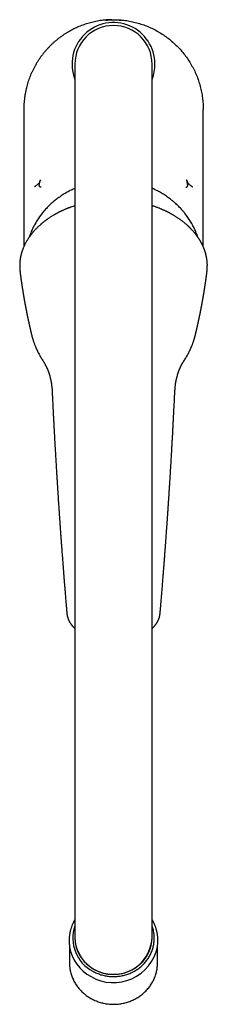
# Model space of a CAD drawing. Header units: millimetres. Extents: x 8 to 777, y 12 to 872.
# Tile 1 of 8: x 373 to 422, y 98 to 353. Entities that reach past the tile are written whole.
import ezdxf

# ---------------------------------------------------------------- set-up
doc = ezdxf.new("R2010")
doc.units = ezdxf.units.MM

msp = doc.modelspace()

# ---------------------------------------------------------------- linework, layer by layer
at = {"color": 7, "linetype": 'Continuous', "lineweight": 30}
for p, q in [((387.4, 341.65), (387.4, 301.65)), ((407.4, 301.65), (407.4, 341.65)), ((374.15, 329.9), (374.15, 294.37)), ((420.65, 294.38), (420.65, 329.9)), ((387.4, 301.65), (387.4, 159.49)), ((407.4, 159.49), (407.4, 301.65)), ((373.09, 289.82), (373.09, 289.78)), ((373.11, 288.92), (373.11, 288.95)), ((421.69, 288.92), (421.69, 288.95)), ((376.15, 271.65), (376.14, 271.69)), ((418.65, 271.65), (418.66, 271.7)), ((387.4, 159.49), (387.4, 121.9)), ((407.4, 121.9), (407.4, 159.49)), ((387.4, 121.9), (387.4, 115.46)), ((407.4, 115.46), (407.4, 121.9)), ((386, 113.34), (386, 108.96)), ((408.8, 108.96), (408.8, 113.35))]:
    msp.add_line(p, q, dxfattribs=at)
at = {"color": 7, "linetype": 'Continuous', "lineweight": 30, "flags": 128}
for points in [[(392.06, 106.8), (392.3, 106.66), (392.55, 106.54), (392.81, 106.42), (393.06, 106.31), (393.32, 106.2), (393.59, 106.1), (393.85, 106.01), (394.12, 105.92), (394.39, 105.84), (394.66, 105.77), (394.94, 105.71), (395.22, 105.65), (395.49, 105.6), (395.77, 105.55), (396.05, 105.51), (396.34, 105.48), (396.62, 105.46), (396.9, 105.44), (397.18, 105.44), (397.47, 105.43), (397.75, 105.44), (398.04, 105.45), (398.32, 105.47), (398.6, 105.5), (398.88, 105.53), (399.16, 105.57), (399.44, 105.62), (399.72, 105.68), (399.99, 105.74), (400.27, 105.81), (400.54, 105.88), (400.81, 105.97), (401.08, 106.05), (401.34, 106.15), (401.6, 106.25), (401.86, 106.36), (402.12, 106.48), (402.37, 106.6), (402.62, 106.73), (402.86, 106.86), (403.1, 107.01), (403.34, 107.15), (403.57, 107.3), (403.8, 107.46), (404.02, 107.63), (404.24, 107.8), (404.45, 107.97), (404.66, 108.15), (404.87, 108.34), (405.06, 108.53), (405.26, 108.73), (405.44, 108.93), (405.62, 109.13), (405.8, 109.34), (405.97, 109.56), (406.13, 109.77), (406.29, 110), (406.44, 110.22), (406.58, 110.45), (406.72, 110.69), (406.85, 110.92), (406.97, 111.16), (407.09, 111.41), (407.2, 111.65), (407.3, 111.9), (407.39, 112.15), (407.48, 112.4), (407.56, 112.66), (407.64, 112.92), (407.7, 113.18), (407.76, 113.44), (407.81, 113.7), (407.86, 113.96), (407.89, 114.23), (407.92, 114.49), (407.94, 114.76), (407.95, 115.02), (407.96, 115.29), (407.96, 115.56), (407.95, 115.82), (407.93, 116.09), (407.91, 116.35), (407.87, 116.62), (407.83, 116.88), (407.79, 117.15), (407.73, 117.41), (407.67, 117.67), (407.6, 117.93), (407.52, 118.18), (407.44, 118.44), (407.4, 118.55)], [(386, 108.96), (386, 108.85), (386.01, 108.57), (386.02, 108.29), (386.04, 108.01), (386.07, 107.73), (386.11, 107.46), (386.16, 107.18), (386.21, 106.9), (386.27, 106.63), (386.34, 106.35), (386.42, 106.08), (386.5, 105.81), (386.59, 105.55), (386.69, 105.28), (386.8, 105.02), (386.91, 104.76), (387.03, 104.5), (387.16, 104.25), (387.29, 104), (387.44, 103.75), (387.58, 103.51), (387.74, 103.27), (387.9, 103.04), (388.07, 102.8), (388.24, 102.58), (388.43, 102.35), (388.61, 102.14), (388.81, 101.92), (389, 101.71), (389.21, 101.51), (389.42, 101.31), (389.64, 101.12), (389.86, 100.93), (390.08, 100.75), (390.31, 100.57), (390.55, 100.4), (390.79, 100.23), (391.04, 100.07), (391.29, 99.92), (391.54, 99.77), (391.8, 99.63), (392.06, 99.5), (392.33, 99.37), (392.6, 99.25), (392.87, 99.13), (393.14, 99.02), (393.42, 98.92), (393.7, 98.83), (393.99, 98.74), (394.27, 98.66), (394.56, 98.59), (394.85, 98.52), (395.14, 98.46), (395.44, 98.41), (395.73, 98.36), (396.03, 98.33), (396.32, 98.3), (396.62, 98.27), (396.92, 98.26), (397.22, 98.25), (397.51, 98.25), (397.81, 98.26), (398.11, 98.27), (398.41, 98.29), (398.71, 98.32), (399, 98.36), (399.3, 98.4), (399.59, 98.45), (399.88, 98.51), (400.17, 98.57), (400.46, 98.64), (400.75, 98.72), (401.03, 98.81), (401.31, 98.9), (401.59, 99), (401.87, 99.11), (402.14, 99.22), (402.41, 99.34), (402.68, 99.47), (402.94, 99.6), (403.2, 99.74), (403.45, 99.89), (403.7, 100.04), (403.95, 100.2), (404.19, 100.36), (404.43, 100.53), (404.66, 100.71), (404.89, 100.89), (405.11, 101.07), (405.33, 101.27), (405.54, 101.46), (405.75, 101.67), (405.95, 101.88), (406.14, 102.09), (406.33, 102.31), (406.51, 102.53), (406.69, 102.75), (406.86, 102.98), (407.02, 103.22), (407.18, 103.46), (407.33, 103.7), (407.47, 103.95), (407.61, 104.2), (407.74, 104.45), (407.86, 104.7), (407.97, 104.96), (408.08, 105.23), (408.18, 105.49), (408.28, 105.76), (408.36, 106.02), (408.44, 106.29), (408.51, 106.57), (408.57, 106.84), (408.63, 107.12), (408.68, 107.39), (408.72, 107.67), (408.75, 107.95), (408.77, 108.23), (408.79, 108.51), (408.8, 108.79), (408.8, 108.96)]]:
    msp.add_lwpolyline(points, dxfattribs=at)
at = {"color": 7, "linetype": 'Continuous', "lineweight": 30}
for centre, radius, start, end in [((397.4, 341.65), 10.75, 0, 201.5289), ((397.4, 341.65), 10, 90, 180), ((397.4, 341.65), 10, 0, 90), ((397.4, 341.65), 10.75, 338.4711, 0), ((392.78, 289.83), 19.69, 182.632, 187.5044), ((402.02, 289.83), 19.69, 352.4955, 357.368), ((396.53, 115.37), 9.67, 160.8036, 242.4218), ((397.11, 115.77), 9.71, 181.8478, 271.7139), ((396.71, 115.58), 9.31, 180.7079, 242.0251), ((397.41, 115.97), 10, 239.507, 357.0794), ((397.69, 115.77), 9.71, 268.263, 358.1754), ((396.69, 114.96), 10.82, 189.5745, 241.8125), ((397.4, 115.47), 11.61, 239.9322, 348.5307)]:
    msp.add_arc(centre, radius, start, end, dxfattribs=at)
for points, knots in [([(396.99, 353.14), (396.87, 353.14), (396.5, 353.13), (395.87, 353.1), (395.11, 353.04), (394.35, 352.95), (393.59, 352.84), (392.84, 352.7), (392.11, 352.54), (391.41, 352.36), (390.74, 352.17), (390.07, 351.96), (389.41, 351.73), (388.75, 351.48), (388.11, 351.21), (387.47, 350.92), (386.84, 350.61), (386.22, 350.29), (385.61, 349.94), (385.01, 349.58), (384.39, 349.17), (383.75, 348.72), (383.09, 348.22), (382.45, 347.71), (381.85, 347.19), (381.31, 346.69), (380.81, 346.19), (380.33, 345.69), (379.86, 345.16), (379.41, 344.63), (378.95, 344.05), (378.48, 343.42), (378.01, 342.74), (377.57, 342.04), (377.16, 341.35), (376.8, 340.68), (376.46, 340.02), (376.15, 339.35), (375.86, 338.67), (375.6, 337.99), (375.35, 337.29), (375.13, 336.59), (375, 336.11), (374.93, 335.88)], [0, 0, 0, 0, 0.011898, 0.037326, 0.062755, 0.088184, 0.113613, 0.139043, 0.164472, 0.187782, 0.21109, 0.234398, 0.257705, 0.281011, 0.304316, 0.327623, 0.35093, 0.374238, 0.397547, 0.420858, 0.444168, 0.471641, 0.499113, 0.526583, 0.554053, 0.577359, 0.600666, 0.623972, 0.647279, 0.670588, 0.693897, 0.721369, 0.748842, 0.776315, 0.803787, 0.828315, 0.852842, 0.877368, 0.901893, 0.926418, 0.950944, 0.975472, 1, 1, 1, 1]), ([(395.35, 352.98), (395.35, 352.98), (395.35, 352.99), (395.38, 352.99), (395.41, 352.99), (395.42, 352.99), (395.43, 353), (395.45, 353), (395.47, 353), (395.48, 353), (395.51, 353.01), (395.55, 353.01), (395.6, 353.02), (395.66, 353.03), (395.74, 353.04), (395.84, 353.05), (395.95, 353.06), (396.08, 353.08), (396.22, 353.09), (396.33, 353.1), (396.4, 353.11), (396.44, 353.11), (396.47, 353.11), (396.51, 353.11), (396.55, 353.12), (396.58, 353.12), (396.67, 353.12), (396.81, 353.13), (397.01, 353.14), (397.2, 353.14), (397.33, 353.15), (397.4, 353.15)], [0, 0, 0, 0, 0.066889, 0.136215, 0.15209, 0.168078, 0.184179, 0.200392, 0.216718, 0.233157, 0.249709, 0.280688, 0.315932, 0.355443, 0.399221, 0.447265, 0.499576, 0.559281, 0.612987, 0.660694, 0.675411, 0.689447, 0.702803, 0.715478, 0.727472, 0.738786, 0.74942, 0.815079, 0.878721, 0.940357, 1, 1, 1, 1]), ([(397.4, 353.15), (397.47, 353.15), (397.62, 353.14), (397.78, 353.14), (397.89, 353.14), (397.95, 353.13), (398.01, 353.13), (398.07, 353.13), (398.13, 353.13), (398.2, 353.12), (398.3, 353.11), (398.42, 353.1), (398.56, 353.09), (398.7, 353.08), (398.85, 353.06), (398.97, 353.05), (399.08, 353.04), (399.14, 353.03), (399.19, 353.02), (399.21, 353.02), (399.24, 353.02), (399.26, 353.01), (399.27, 353.01), (399.31, 353), (399.36, 353), (399.41, 352.99), (399.44, 352.99), (399.45, 352.98), (399.45, 352.98), (399.45, 352.98)], [0, 0, 0, 0, 0.067115, 0.136416, 0.154939, 0.173613, 0.192439, 0.211418, 0.230549, 0.249832, 0.286507, 0.329842, 0.379837, 0.43649, 0.499802, 0.557898, 0.610748, 0.658351, 0.675619, 0.692077, 0.707725, 0.722563, 0.736591, 0.749809, 0.814475, 0.877678, 0.939429, 0.999741, 1, 1, 1, 1]), ([(398.26, 353.12), (398.48, 353.11), (399.21, 353.1), (400.44, 352.96), (401.94, 352.72), (403.42, 352.37), (404.88, 351.92), (406.31, 351.39), (407.7, 350.76), (409.04, 350.04), (410.33, 349.24), (411.57, 348.34), (412.76, 347.37), (413.87, 346.33), (414.9, 345.22), (415.87, 344.04), (416.76, 342.8), (417.56, 341.5), (418.28, 340.15), (418.91, 338.77), (419.45, 337.34), (419.72, 336.37), (419.86, 335.88)], [0, 0, 0, 0, 0.02246, 0.073769, 0.125007, 0.176396, 0.228158, 0.279696, 0.330969, 0.382203, 0.43362, 0.485442, 0.537051, 0.58836, 0.639592, 0.690971, 0.74272, 0.794452, 0.845823, 0.897055, 0.948373, 1, 1, 1, 1]), ([(374.93, 335.88), (374.86, 335.61), (374.73, 335.07), (374.56, 334.25), (374.41, 333.42), (374.3, 332.59), (374.22, 331.76), (374.17, 330.94), (374.15, 330.32), (374.15, 329.97), (374.15, 329.9)], [0, 0, 0, 0, 0.138395, 0.276792, 0.415189, 0.553581, 0.691966, 0.827874, 0.963776, 1, 1, 1, 1]), ([(419.86, 335.88), (419.93, 335.63), (420.05, 335.14), (420.21, 334.4), (420.34, 333.66), (420.45, 332.91), (420.54, 332.16), (420.6, 331.41), (420.64, 330.65), (420.65, 330.15), (420.65, 329.9)], [0, 0, 0, 0, 0.1250064, 0.2500151, 0.3750235, 0.5000292, 0.6250302, 0.7500252, 0.8750146, 1, 1, 1, 1]), ([(378.46, 311.7), (378.43, 311.61), (378.39, 311.45), (378.31, 311.23), (378.23, 311.06), (378.16, 310.94), (378.1, 310.85), (377.98, 310.7), (377.83, 310.55), (377.66, 310.4), (377.48, 310.27), (377.31, 310.15), (377.18, 310.05), (377.1, 310), (377.04, 309.95), (376.98, 309.91), (376.96, 309.91), (376.95, 309.91)], [0, 0, 0, 0, 0.0986525, 0.1824404, 0.2518249, 0.2920637, 0.3324072, 0.3730338, 0.4981274, 0.5606549, 0.6234788, 0.7509126, 0.8016618, 0.848146, 0.8907157, 0.9481867, 1, 1, 1, 1]), ([(378.65, 309.75), (378.63, 309.75), (378.57, 309.76), (378.48, 309.79), (378.41, 309.83), (378.34, 309.87), (378.29, 309.93), (378.24, 309.99), (378.21, 310.07), (378.19, 310.16), (378.18, 310.26), (378.17, 310.37), (378.18, 310.49), (378.2, 310.63), (378.23, 310.78), (378.26, 310.93), (378.31, 311.13), (378.37, 311.39), (378.43, 311.6), (378.46, 311.7)], [0, 0, 0, 0, 0.077715, 0.150522, 0.217769, 0.279181, 0.334857, 0.385271, 0.431248, 0.473902, 0.514504, 0.554298, 0.599155, 0.645236, 0.692979, 0.742409, 0.793283, 0.895946, 1, 1, 1, 1]), ([(416.14, 309.75), (416.17, 309.75), (416.23, 309.76), (416.31, 309.79), (416.39, 309.83), (416.45, 309.87), (416.51, 309.93), (416.55, 309.99), (416.59, 310.07), (416.61, 310.16), (416.62, 310.26), (416.62, 310.37), (416.61, 310.49), (416.6, 310.63), (416.57, 310.78), (416.54, 310.93), (416.49, 311.13), (416.42, 311.39), (416.37, 311.6), (416.34, 311.7)], [0, 0, 0, 0, 0.077715, 0.150522, 0.2177695, 0.2791811, 0.3348572, 0.3852711, 0.431248, 0.4739017, 0.5145044, 0.5542983, 0.5991549, 0.6452364, 0.6929794, 0.7424089, 0.7932831, 0.8959461, 1, 1, 1, 1]), ([(416.34, 311.7), (416.36, 311.61), (416.41, 311.45), (416.49, 311.23), (416.6, 311), (416.76, 310.75), (417.01, 310.51), (417.21, 310.34), (417.36, 310.24), (417.45, 310.18), (417.55, 310.1), (417.66, 310.02), (417.75, 309.96), (417.82, 309.91), (417.84, 309.91), (417.84, 309.91)], [0, 0, 0, 0, 0.098644, 0.182449, 0.251874, 0.372877, 0.498041, 0.623208, 0.66542, 0.707984, 0.750978, 0.825434, 0.890679, 0.948165, 1, 1, 1, 1]), ([(387.4, 309.48), (387.24, 309.4), (386.91, 309.26), (386.42, 309.02), (385.91, 308.76), (385.4, 308.48), (384.87, 308.18), (384.34, 307.86), (383.81, 307.51), (383.27, 307.14), (382.77, 306.77), (382.31, 306.42), (381.89, 306.08), (381.49, 305.73), (381.09, 305.37), (380.67, 304.97), (380.23, 304.54), (379.79, 304.06), (379.36, 303.57), (378.95, 303.08), (378.56, 302.59), (378.2, 302.09), (377.86, 301.59), (377.54, 301.09), (377.22, 300.56), (376.91, 300.01), (376.61, 299.43), (376.33, 298.85), (376.08, 298.28), (375.85, 297.7), (375.68, 297.23), (375.59, 296.96), (375.57, 296.88)], [0, 0, 0, 0, 0.028415, 0.058302, 0.089074, 0.120729, 0.153869, 0.187926, 0.222899, 0.258789, 0.295595, 0.325158, 0.355218, 0.385187, 0.414934, 0.44446, 0.481716, 0.518614, 0.555151, 0.59133, 0.627149, 0.661978, 0.696461, 0.730597, 0.764386, 0.802361, 0.839889, 0.876968, 0.9136, 0.949784, 0.98552, 1, 1, 1, 1]), ([(419.23, 296.88), (419.2, 296.96), (419.12, 297.21), (418.96, 297.65), (418.75, 298.2), (418.51, 298.74), (418.26, 299.28), (417.99, 299.81), (417.7, 300.35), (417.38, 300.89), (417.05, 301.43), (416.68, 301.97), (416.3, 302.5), (415.89, 303.03), (415.48, 303.52), (415.1, 303.96), (414.72, 304.37), (414.34, 304.76), (413.94, 305.15), (413.49, 305.57), (413, 306), (412.47, 306.43), (411.93, 306.85), (411.39, 307.24), (410.86, 307.6), (410.32, 307.94), (409.8, 308.25), (409.28, 308.55), (408.76, 308.83), (408.24, 309.09), (407.79, 309.3), (407.51, 309.43), (407.4, 309.47)], [0, 0, 0, 0, 0.013665, 0.047266, 0.081317, 0.115815, 0.150134, 0.184885, 0.220069, 0.255685, 0.292393, 0.32955, 0.367154, 0.405207, 0.443707, 0.474273, 0.505115, 0.536234, 0.567629, 0.598971, 0.638111, 0.676408, 0.713864, 0.750476, 0.786246, 0.820558, 0.854057, 0.886743, 0.918617, 0.950235, 0.981011, 1, 1, 1, 1]), ([(387.4, 304.99), (387.38, 304.98), (387.19, 304.92), (386.85, 304.81), (386.46, 304.67), (386.17, 304.56), (385.96, 304.48), (385.76, 304.4), (385.55, 304.32), (385.33, 304.23), (385.1, 304.14), (384.85, 304.03), (384.58, 303.91), (384.29, 303.79), (384.06, 303.68), (383.88, 303.59), (383.76, 303.53), (383.64, 303.48), (383.54, 303.43), (383.46, 303.39), (383.39, 303.35), (383.34, 303.33), (383.3, 303.31), (383.26, 303.29), (383.22, 303.26), (383.18, 303.24), (383.11, 303.21), (383.01, 303.16), (382.87, 303.09), (382.72, 303), (382.54, 302.91), (382.35, 302.8), (382.15, 302.69), (381.92, 302.56), (381.68, 302.41), (381.43, 302.26), (381.16, 302.09), (380.9, 301.93), (380.66, 301.76), (380.43, 301.61), (380.21, 301.45), (380.01, 301.31), (379.81, 301.16), (379.62, 301.02), (379.43, 300.88), (379.26, 300.74), (379.11, 300.62), (378.96, 300.5), (378.82, 300.39), (378.68, 300.27), (378.53, 300.13), (378.36, 299.98), (378.16, 299.81), (377.95, 299.61), (377.72, 299.4), (377.49, 299.17), (377.25, 298.92), (377.03, 298.68), (376.84, 298.48), (376.68, 298.3), (376.54, 298.13), (376.41, 297.98), (376.29, 297.83), (376.18, 297.7), (376.09, 297.58), (376, 297.47), (375.93, 297.37), (375.86, 297.28), (375.8, 297.21), (375.75, 297.14), (375.72, 297.09), (375.69, 297.05), (375.66, 297.02), (375.63, 296.97), (375.6, 296.92), (375.55, 296.85), (375.48, 296.76), (375.41, 296.65), (375.33, 296.52), (375.23, 296.37), (375.12, 296.2), (374.96, 295.95), (374.79, 295.66), (374.63, 295.35), (374.49, 295.08), (374.37, 294.84), (374.25, 294.59), (374.13, 294.33), (374.04, 294.11), (373.96, 293.92), (373.9, 293.76), (373.84, 293.61), (373.78, 293.45), (373.73, 293.29), (373.68, 293.15), (373.64, 293.01), (373.6, 292.89), (373.57, 292.79), (373.54, 292.7), (373.52, 292.63), (373.51, 292.57), (373.5, 292.54), (373.49, 292.5), (373.48, 292.47), (373.47, 292.44), (373.46, 292.4), (373.45, 292.36), (373.44, 292.3), (373.42, 292.24), (373.4, 292.15), (373.38, 292.04), (373.35, 291.91), (373.31, 291.76), (373.28, 291.6), (373.25, 291.42), (373.22, 291.22), (373.19, 291.01), (373.16, 290.78), (373.14, 290.62), (373.13, 290.54)], [0, 0, 0, 0, 0.002411, 0.022277, 0.041451, 0.050358, 0.059107, 0.067698, 0.076216, 0.085395, 0.095402, 0.106239, 0.117906, 0.130218, 0.143339, 0.148715, 0.154216, 0.159655, 0.164356, 0.167879, 0.170765, 0.173014, 0.174888, 0.176769, 0.178659, 0.18056, 0.182471, 0.187842, 0.194156, 0.201418, 0.209626, 0.218781, 0.228692, 0.239514, 0.251247, 0.263888, 0.277529, 0.290788, 0.30348, 0.315606, 0.327175, 0.33819, 0.348649, 0.359681, 0.370019, 0.379661, 0.388607, 0.396857, 0.404687, 0.413156, 0.422296, 0.432109, 0.444667, 0.458179, 0.472644, 0.488063, 0.504434, 0.521757, 0.533742, 0.545104, 0.555733, 0.565631, 0.574798, 0.583088, 0.590673, 0.597553, 0.603728, 0.609198, 0.613964, 0.61802, 0.621357, 0.623116, 0.625222, 0.627913, 0.631188, 0.635046, 0.640878, 0.647678, 0.65537, 0.663172, 0.67524, 0.687073, 0.707615, 0.727396, 0.741081, 0.755042, 0.769566, 0.784655, 0.800306, 0.808835, 0.817521, 0.826365, 0.835367, 0.844526, 0.85329, 0.860749, 0.867427, 0.873325, 0.878443, 0.882779, 0.885385, 0.887597, 0.889416, 0.891038, 0.892645, 0.894775, 0.89743, 0.900608, 0.904311, 0.908537, 0.915042, 0.922493, 0.930888, 0.940228, 0.95051, 0.961525, 0.973446, 0.986272, 1, 1, 1, 1]), ([(421.67, 290.54), (421.66, 290.61), (421.65, 290.74), (421.62, 290.94), (421.6, 291.12), (421.57, 291.29), (421.54, 291.45), (421.52, 291.6), (421.49, 291.74), (421.46, 291.88), (421.44, 291.99), (421.42, 292.08), (421.4, 292.15), (421.39, 292.2), (421.38, 292.24), (421.37, 292.27), (421.36, 292.3), (421.36, 292.32), (421.35, 292.35), (421.34, 292.38), (421.33, 292.41), (421.32, 292.47), (421.3, 292.54), (421.28, 292.63), (421.23, 292.79), (421.17, 292.99), (421.1, 293.21), (421.04, 293.37), (421, 293.49), (420.96, 293.62), (420.91, 293.74), (420.87, 293.86), (420.81, 294), (420.75, 294.14), (420.68, 294.3), (420.61, 294.48), (420.52, 294.66), (420.43, 294.86), (420.32, 295.07), (420.21, 295.29), (420.1, 295.49), (419.99, 295.67), (419.91, 295.83), (419.82, 295.98), (419.73, 296.12), (419.65, 296.25), (419.58, 296.36), (419.51, 296.46), (419.45, 296.55), (419.4, 296.63), (419.36, 296.7), (419.32, 296.75), (419.29, 296.8), (419.26, 296.83), (419.23, 296.88), (419.19, 296.94), (419.14, 297.01), (419.07, 297.1), (419.01, 297.19), (418.93, 297.3), (418.84, 297.41), (418.75, 297.54), (418.64, 297.67), (418.5, 297.84), (418.34, 298.04), (418.15, 298.27), (417.96, 298.47), (417.79, 298.67), (417.62, 298.84), (417.48, 299), (417.34, 299.14), (417.21, 299.27), (417.08, 299.4), (416.93, 299.53), (416.78, 299.68), (416.62, 299.83), (416.42, 300.01), (416.18, 300.22), (415.9, 300.45), (415.59, 300.7), (415.29, 300.94), (414.98, 301.17), (414.69, 301.38), (414.4, 301.59), (414.11, 301.78), (413.84, 301.96), (413.57, 302.14), (413.31, 302.3), (413.05, 302.45), (412.81, 302.6), (412.6, 302.72), (412.44, 302.81), (412.31, 302.88), (412.2, 302.94), (412.11, 302.99), (412.04, 303.03), (411.98, 303.06), (411.94, 303.08), (411.9, 303.1), (411.86, 303.12), (411.8, 303.15), (411.74, 303.19), (411.64, 303.24), (411.52, 303.3), (411.36, 303.38), (411.19, 303.47), (411, 303.56), (410.79, 303.66), (410.55, 303.77), (410.3, 303.88), (410.03, 304), (409.74, 304.12), (409.44, 304.25), (409.12, 304.38), (408.79, 304.5), (408.45, 304.63), (408.14, 304.74), (407.84, 304.84), (407.6, 304.92), (407.45, 304.97), (407.4, 304.99)], [0, 0, 0, 0, 0.011849, 0.02293, 0.033247, 0.042803, 0.051603, 0.05965, 0.06817, 0.075649, 0.082091, 0.087498, 0.090906, 0.093721, 0.095944, 0.097753, 0.09892, 0.100201, 0.101724, 0.10349, 0.105498, 0.107748, 0.112503, 0.118036, 0.123723, 0.138594, 0.152937, 0.160054, 0.167034, 0.173879, 0.180589, 0.187581, 0.195325, 0.203821, 0.213072, 0.223078, 0.233841, 0.245363, 0.257649, 0.2707, 0.284523, 0.293423, 0.30262, 0.311844, 0.32035, 0.328095, 0.334957, 0.34108, 0.346462, 0.351097, 0.355313, 0.358633, 0.36108, 0.363342, 0.365747, 0.369389, 0.373952, 0.37944, 0.385119, 0.391531, 0.398675, 0.406548, 0.415151, 0.423961, 0.439003, 0.453168, 0.46646, 0.478883, 0.490443, 0.501141, 0.509627, 0.517918, 0.526703, 0.535992, 0.545786, 0.556086, 0.566893, 0.582585, 0.599247, 0.616888, 0.635519, 0.651666, 0.667755, 0.683265, 0.698184, 0.712457, 0.726082, 0.739065, 0.751733, 0.763733, 0.775072, 0.781446, 0.787539, 0.792884, 0.797371, 0.800376, 0.802818, 0.804699, 0.806209, 0.808218, 0.810835, 0.814057, 0.817705, 0.824048, 0.831136, 0.838971, 0.847551, 0.857074, 0.867374, 0.878453, 0.890311, 0.902951, 0.916018, 0.928513, 0.943505, 0.957478, 0.97043, 0.98236, 0.993265, 1, 1, 1, 1]), ([(373.13, 290.53), (373.13, 290.51), (373.12, 290.47), (373.12, 290.4), (373.11, 290.35), (373.11, 290.3), (373.11, 290.26), (373.11, 290.22), (373.1, 290.17), (373.1, 290.1), (373.1, 290.02), (373.09, 289.92), (373.09, 289.85), (373.09, 289.81)], [0, 0, 0, 0, 0.100871, 0.196623, 0.27875, 0.347111, 0.40162, 0.447397, 0.518141, 0.608902, 0.719611, 0.850091, 1, 1, 1, 1]), ([(373.09, 289.78), (373.09, 289.69), (373.09, 289.51), (373.09, 289.22), (373.1, 289.02), (373.11, 288.92)], [0, 0, 0, 0, 0.332459, 0.666889, 1, 1, 1, 1]), ([(373.09, 289.68), (373.09, 289.64), (373.09, 289.59), (373.09, 289.53), (373.09, 289.53)], [0, 0, 0, 0, 0.941676, 1, 1, 1, 1]), ([(373.11, 288.93), (373.11, 288.85), (373.12, 288.69), (373.13, 288.46), (373.15, 288.25), (373.17, 288.06), (373.18, 287.88), (373.2, 287.73), (373.21, 287.6), (373.22, 287.49), (373.23, 287.41), (373.24, 287.35), (373.25, 287.31), (373.25, 287.28), (373.25, 287.26), (373.25, 287.26), (373.25, 287.25)], [0, 0, 0, 0, 0.143202, 0.284875, 0.413768, 0.529883, 0.633222, 0.723789, 0.801588, 0.866627, 0.918921, 0.949794, 0.973537, 0.990206, 0.995936, 1, 1, 1, 1]), ([(421.54, 287.25), (421.54, 287.26), (421.54, 287.26), (421.55, 287.29), (421.55, 287.33), (421.56, 287.4), (421.57, 287.49), (421.58, 287.6), (421.6, 287.73), (421.61, 287.88), (421.63, 288.06), (421.65, 288.25), (421.66, 288.46), (421.68, 288.69), (421.69, 288.85), (421.69, 288.93)], [0, 0, 0, 0, 0.004064, 0.009794, 0.037438, 0.081069, 0.133364, 0.198404, 0.276204, 0.366771, 0.470111, 0.586228, 0.715122, 0.856796, 1, 1, 1, 1]), ([(421.71, 289.81), (421.71, 289.84), (421.7, 289.89), (421.7, 289.96), (421.7, 290.03), (421.7, 290.08), (421.7, 290.12), (421.69, 290.16), (421.69, 290.21), (421.69, 290.27), (421.68, 290.35), (421.68, 290.44), (421.67, 290.5), (421.67, 290.54)], [0, 0, 0, 0, 0.108473, 0.203568, 0.285126, 0.35305, 0.407289, 0.452665, 0.522661, 0.612562, 0.722256, 0.851526, 1, 1, 1, 1]), ([(421.69, 288.95), (421.69, 288.98), (421.7, 289.04), (421.7, 289.13), (421.7, 289.2), (421.7, 289.26), (421.7, 289.31), (421.7, 289.36), (421.71, 289.42), (421.71, 289.5), (421.71, 289.59), (421.71, 289.7), (421.71, 289.77), (421.71, 289.81)], [0, 0, 0, 0, 0.108356, 0.203395, 0.284926, 0.352829, 0.407035, 0.452435, 0.522506, 0.612474, 0.722229, 0.851541, 1, 1, 1, 1]), ([(373.25, 287.25), (373.26, 287.22), (373.27, 287.16), (373.28, 287.08), (373.29, 287.01), (373.29, 286.94), (373.3, 286.88), (373.31, 286.81), (373.32, 286.74), (373.33, 286.68), (373.34, 286.61), (373.35, 286.56), (373.35, 286.51), (373.36, 286.46), (373.37, 286.42), (373.37, 286.38), (373.38, 286.33), (373.39, 286.27), (373.39, 286.22), (373.4, 286.17), (373.41, 286.12), (373.41, 286.07), (373.42, 286.02), (373.43, 285.97), (373.43, 285.93), (373.44, 285.88), (373.45, 285.82), (373.46, 285.77), (373.47, 285.71), (373.48, 285.63), (373.49, 285.56), (373.5, 285.49), (373.51, 285.43), (373.51, 285.37), (373.52, 285.31), (373.53, 285.26), (373.54, 285.2), (373.55, 285.14), (373.56, 285.08), (373.56, 285.03), (373.57, 284.99), (373.57, 284.95), (373.58, 284.91), (373.59, 284.87), (373.59, 284.82), (373.6, 284.76), (373.61, 284.7), (373.62, 284.64), (373.63, 284.59), (373.63, 284.56), (373.64, 284.52), (373.64, 284.48), (373.65, 284.44), (373.66, 284.38), (373.67, 284.33), (373.68, 284.27), (373.68, 284.23), (373.69, 284.18), (373.7, 284.14), (373.7, 284.1), (373.71, 284.03), (373.72, 283.96), (373.73, 283.9), (373.74, 283.85), (373.75, 283.81), (373.75, 283.77), (373.76, 283.73), (373.77, 283.69), (373.77, 283.64), (373.78, 283.59), (373.79, 283.54), (373.8, 283.48), (373.81, 283.41), (373.82, 283.34), (373.83, 283.27), (373.84, 283.21), (373.85, 283.16), (373.86, 283.11), (373.87, 283.05), (373.88, 282.97), (373.89, 282.89), (373.9, 282.82), (373.92, 282.75), (373.93, 282.69), (373.93, 282.63), (373.94, 282.57), (373.95, 282.51), (373.97, 282.44), (373.98, 282.37), (373.99, 282.3), (374, 282.24), (374.01, 282.19), (374.02, 282.13), (374.02, 282.08), (374.03, 282.03), (374.04, 281.97), (374.05, 281.91), (374.06, 281.85), (374.07, 281.79), (374.08, 281.74), (374.09, 281.69), (374.1, 281.65), (374.1, 281.61), (374.11, 281.57), (374.12, 281.53), (374.13, 281.47), (374.14, 281.42), (374.15, 281.35), (374.16, 281.27), (374.18, 281.2), (374.19, 281.13), (374.2, 281.07), (374.21, 281), (374.22, 280.93), (374.23, 280.86), (374.25, 280.79), (374.26, 280.73), (374.27, 280.66), (374.28, 280.6), (374.29, 280.53), (374.3, 280.46), (374.32, 280.39), (374.33, 280.32), (374.34, 280.27), (374.35, 280.21), (374.36, 280.16), (374.36, 280.13), (374.37, 280.09), (374.38, 280.05), (374.39, 280.01), (374.4, 279.96), (374.41, 279.9), (374.42, 279.83), (374.43, 279.78), (374.44, 279.74), (374.44, 279.69), (374.45, 279.64), (374.46, 279.59), (374.47, 279.52), (374.49, 279.46), (374.5, 279.4), (374.51, 279.35), (374.52, 279.3), (374.53, 279.24), (374.54, 279.17), (374.56, 279.09), (374.57, 279.01), (374.58, 278.94), (374.59, 278.88), (374.6, 278.83), (374.62, 278.77), (374.63, 278.71), (374.64, 278.65), (374.65, 278.58), (374.66, 278.51), (374.68, 278.44), (374.69, 278.38), (374.7, 278.33), (374.71, 278.27), (374.72, 278.21), (374.74, 278.14), (374.75, 278.07), (374.76, 277.99), (374.78, 277.93), (374.79, 277.88), (374.79, 277.85), (374.8, 277.81), (374.81, 277.78), (374.82, 277.73), (374.83, 277.68), (374.84, 277.62), (374.85, 277.55), (374.87, 277.48), (374.88, 277.42), (374.89, 277.36), (374.9, 277.29), (374.92, 277.23), (374.93, 277.16), (374.95, 277.08), (374.97, 276.96), (375, 276.8), (375.04, 276.6), (375.09, 276.4), (375.13, 276.18), (375.16, 276.02), (375.19, 275.9), (375.2, 275.83), (375.22, 275.78), (375.23, 275.72), (375.24, 275.66), (375.25, 275.6), (375.27, 275.54), (375.28, 275.47), (375.29, 275.4), (375.31, 275.34), (375.32, 275.28), (375.33, 275.22), (375.35, 275.15), (375.37, 275.07), (375.38, 274.99), (375.4, 274.92), (375.41, 274.87), (375.42, 274.83), (375.42, 274.8), (375.43, 274.77), (375.44, 274.73), (375.45, 274.68), (375.46, 274.63), (375.47, 274.57), (375.49, 274.52), (375.5, 274.46), (375.51, 274.4), (375.52, 274.35), (375.54, 274.3), (375.55, 274.23), (375.57, 274.15), (375.6, 274.03), (375.63, 273.88), (375.66, 273.72), (375.7, 273.56), (375.74, 273.41), (375.77, 273.26), (375.79, 273.15), (375.81, 273.08), (375.82, 273.02), (375.84, 272.97), (375.85, 272.9), (375.87, 272.83), (375.88, 272.77), (375.89, 272.72), (375.91, 272.67), (375.91, 272.64), (375.92, 272.6), (375.93, 272.57), (375.94, 272.52), (375.95, 272.46), (375.97, 272.39), (375.99, 272.32), (376, 272.26), (376.02, 272.19), (376.03, 272.13), (376.05, 272.06), (376.07, 271.99), (376.08, 271.94), (376.09, 271.89), (376.1, 271.84), (376.11, 271.8), (376.12, 271.75), (376.13, 271.71), (376.14, 271.69)], [0, 0, 0, 0, 0.005904, 0.011148, 0.015733, 0.019663, 0.02367, 0.028261, 0.032278, 0.036525, 0.04053, 0.044218, 0.047364, 0.049977, 0.052231, 0.054995, 0.058272, 0.061924, 0.065374, 0.068557, 0.071472, 0.07412, 0.07774, 0.080855, 0.083887, 0.086862, 0.090171, 0.093571, 0.097555, 0.102158, 0.106938, 0.111285, 0.115203, 0.119301, 0.122523, 0.126023, 0.129801, 0.133815, 0.137518, 0.140689, 0.143398, 0.145645, 0.147644, 0.15034, 0.153661, 0.157608, 0.161744, 0.16536, 0.168449, 0.170504, 0.172545, 0.175034, 0.177976, 0.18137, 0.184857, 0.18852, 0.191612, 0.194132, 0.196423, 0.199144, 0.203378, 0.20826, 0.212612, 0.21566, 0.218101, 0.220403, 0.222907, 0.225615, 0.228525, 0.231646, 0.235056, 0.238962, 0.243209, 0.247797, 0.252327, 0.25602, 0.258854, 0.262009, 0.265975, 0.270753, 0.276133, 0.281131, 0.285623, 0.289395, 0.292842, 0.296524, 0.300507, 0.304713, 0.309528, 0.313714, 0.317535, 0.321384, 0.324431, 0.327512, 0.331027, 0.335166, 0.338568, 0.342301, 0.346332, 0.350002, 0.353045, 0.355461, 0.357437, 0.359952, 0.362913, 0.366319, 0.37017, 0.37415, 0.379559, 0.384352, 0.388532, 0.39258, 0.396834, 0.401284, 0.405626, 0.410039, 0.414448, 0.418615, 0.422522, 0.42649, 0.431013, 0.436098, 0.440014, 0.443947, 0.447412, 0.450397, 0.452904, 0.454919, 0.45715, 0.459916, 0.463218, 0.467576, 0.471653, 0.475088, 0.477879, 0.480352, 0.483415, 0.487121, 0.491454, 0.49582, 0.499543, 0.502624, 0.505512, 0.509264, 0.513923, 0.519613, 0.524659, 0.52906, 0.532816, 0.536234, 0.539574, 0.543408, 0.547209, 0.551584, 0.556665, 0.560894, 0.564797, 0.568374, 0.571891, 0.575847, 0.58017, 0.584928, 0.589882, 0.594209, 0.59692, 0.599262, 0.601253, 0.603511, 0.606351, 0.609773, 0.613648, 0.618646, 0.623118, 0.627065, 0.630494, 0.635038, 0.639405, 0.643616, 0.64839, 0.65409, 0.666451, 0.679521, 0.694092, 0.705049, 0.72102, 0.72557, 0.729436, 0.733168, 0.736841, 0.740454, 0.744315, 0.748441, 0.753006, 0.757436, 0.761509, 0.765319, 0.76937, 0.773928, 0.778993, 0.784352, 0.789023, 0.792882, 0.794776, 0.796507, 0.798653, 0.801294, 0.804429, 0.808002, 0.811448, 0.814625, 0.819148, 0.822981, 0.826176, 0.829283, 0.832457, 0.838887, 0.845902, 0.856368, 0.866907, 0.877265, 0.887754, 0.897351, 0.90602, 0.909215, 0.912451, 0.916228, 0.920636, 0.925675, 0.929317, 0.932825, 0.935812, 0.938279, 0.940225, 0.942073, 0.945424, 0.949405, 0.954015, 0.958737, 0.963154, 0.967269, 0.971079, 0.975671, 0.980185, 0.984677, 0.987313, 0.989956, 0.992984, 0.996563, 1, 1, 1, 1]), ([(418.66, 271.7), (418.66, 271.71), (418.67, 271.73), (418.68, 271.77), (418.69, 271.82), (418.7, 271.86), (418.71, 271.9), (418.72, 271.95), (418.73, 272), (418.75, 272.07), (418.77, 272.15), (418.79, 272.24), (418.81, 272.33), (418.83, 272.4), (418.84, 272.46), (418.85, 272.51), (418.86, 272.56), (418.88, 272.61), (418.89, 272.66), (418.9, 272.72), (418.92, 272.79), (418.93, 272.85), (418.95, 272.92), (418.96, 272.98), (418.98, 273.05), (418.99, 273.11), (419.01, 273.17), (419.02, 273.23), (419.03, 273.28), (419.04, 273.32), (419.05, 273.35), (419.06, 273.39), (419.07, 273.43), (419.08, 273.48), (419.09, 273.53), (419.1, 273.58), (419.11, 273.62), (419.12, 273.66), (419.13, 273.7), (419.13, 273.73), (419.14, 273.77), (419.15, 273.82), (419.17, 273.88), (419.18, 273.93), (419.19, 273.99), (419.2, 274.03), (419.21, 274.07), (419.22, 274.11), (419.23, 274.15), (419.24, 274.21), (419.26, 274.27), (419.27, 274.34), (419.29, 274.42), (419.3, 274.49), (419.32, 274.55), (419.33, 274.62), (419.35, 274.68), (419.36, 274.75), (419.37, 274.81), (419.39, 274.87), (419.4, 274.92), (419.41, 274.97), (419.42, 275.02), (419.43, 275.07), (419.44, 275.12), (419.45, 275.17), (419.46, 275.23), (419.48, 275.28), (419.49, 275.33), (419.5, 275.39), (419.51, 275.45), (419.52, 275.5), (419.53, 275.54), (419.54, 275.57), (419.54, 275.6), (419.55, 275.64), (419.56, 275.69), (419.57, 275.74), (419.59, 275.8), (419.6, 275.86), (419.61, 275.92), (419.62, 275.97), (419.63, 276.02), (419.65, 276.08), (419.66, 276.14), (419.67, 276.21), (419.69, 276.28), (419.7, 276.35), (419.71, 276.41), (419.72, 276.46), (419.74, 276.52), (419.75, 276.57), (419.76, 276.63), (419.77, 276.69), (419.78, 276.74), (419.79, 276.8), (419.8, 276.85), (419.82, 276.91), (419.83, 276.97), (419.84, 277.01), (419.84, 277.05), (419.85, 277.09), (419.86, 277.12), (419.87, 277.16), (419.88, 277.21), (419.89, 277.28), (419.91, 277.36), (419.92, 277.43), (419.93, 277.5), (419.95, 277.56), (419.96, 277.62), (419.97, 277.68), (419.98, 277.75), (420, 277.82), (420.01, 277.89), (420.02, 277.94), (420.03, 278), (420.04, 278.05), (420.05, 278.09), (420.06, 278.14), (420.07, 278.19), (420.08, 278.25), (420.09, 278.31), (420.11, 278.38), (420.12, 278.45), (420.13, 278.51), (420.14, 278.56), (420.15, 278.6), (420.16, 278.65), (420.17, 278.71), (420.18, 278.77), (420.2, 278.85), (420.21, 278.93), (420.23, 279), (420.24, 279.08), (420.26, 279.18), (420.28, 279.3), (420.31, 279.46), (420.34, 279.62), (420.37, 279.77), (420.39, 279.9), (420.41, 279.99), (420.42, 280.06), (420.43, 280.13), (420.44, 280.19), (420.45, 280.24), (420.46, 280.29), (420.47, 280.33), (420.48, 280.37), (420.48, 280.42), (420.49, 280.47), (420.5, 280.52), (420.51, 280.57), (420.52, 280.63), (420.53, 280.69), (420.54, 280.74), (420.55, 280.8), (420.56, 280.84), (420.57, 280.88), (420.57, 280.93), (420.58, 280.98), (420.59, 281.04), (420.61, 281.11), (420.62, 281.17), (420.63, 281.22), (420.64, 281.28), (420.64, 281.33), (420.65, 281.37), (420.66, 281.41), (420.67, 281.47), (420.68, 281.54), (420.7, 281.65), (420.72, 281.77), (420.74, 281.9), (420.77, 282.05), (420.79, 282.2), (420.81, 282.34), (420.84, 282.49), (420.86, 282.63), (420.88, 282.76), (420.9, 282.85), (420.91, 282.9), (420.91, 282.95), (420.92, 283), (420.93, 283.04), (420.94, 283.09), (420.95, 283.15), (420.96, 283.22), (420.97, 283.29), (420.98, 283.37), (420.99, 283.44), (421, 283.52), (421.02, 283.59), (421.03, 283.66), (421.04, 283.72), (421.05, 283.78), (421.05, 283.84), (421.06, 283.88), (421.07, 283.92), (421.07, 283.96), (421.08, 284), (421.09, 284.06), (421.1, 284.13), (421.11, 284.19), (421.12, 284.24), (421.12, 284.29), (421.13, 284.33), (421.14, 284.37), (421.14, 284.42), (421.15, 284.48), (421.16, 284.54), (421.17, 284.6), (421.18, 284.65), (421.18, 284.69), (421.19, 284.74), (421.2, 284.79), (421.21, 284.85), (421.22, 284.91), (421.22, 284.97), (421.23, 285.02), (421.24, 285.06), (421.24, 285.1), (421.25, 285.14), (421.26, 285.18), (421.26, 285.22), (421.27, 285.27), (421.28, 285.33), (421.29, 285.39), (421.3, 285.45), (421.31, 285.52), (421.31, 285.59), (421.32, 285.64), (421.33, 285.68), (421.33, 285.72), (421.34, 285.75), (421.34, 285.8), (421.35, 285.85), (421.36, 285.91), (421.37, 285.98), (421.38, 286.04), (421.39, 286.1), (421.39, 286.16), (421.4, 286.21), (421.41, 286.26), (421.42, 286.31), (421.42, 286.37), (421.43, 286.43), (421.44, 286.48), (421.45, 286.52), (421.45, 286.57), (421.46, 286.62), (421.47, 286.68), (421.48, 286.74), (421.48, 286.81), (421.49, 286.86), (421.5, 286.91), (421.5, 286.96), (421.51, 287.01), (421.52, 287.06), (421.53, 287.12), (421.53, 287.18), (421.54, 287.23), (421.54, 287.25)], [0, 0, 0, 0, 0.001988, 0.005149, 0.008144, 0.010973, 0.013638, 0.01651, 0.019873, 0.024559, 0.029953, 0.036043, 0.041935, 0.047083, 0.050607, 0.053672, 0.056644, 0.059831, 0.063234, 0.067745, 0.072003, 0.075968, 0.079972, 0.084542, 0.088533, 0.092878, 0.097329, 0.101211, 0.104486, 0.10675, 0.108644, 0.11083, 0.113505, 0.11667, 0.120319, 0.123689, 0.126654, 0.129215, 0.131371, 0.133292, 0.135962, 0.139174, 0.142928, 0.146954, 0.150452, 0.153367, 0.155698, 0.15805, 0.160992, 0.164541, 0.168699, 0.173203, 0.178478, 0.18318, 0.187307, 0.191232, 0.195473, 0.200025, 0.204436, 0.207972, 0.211211, 0.214348, 0.217482, 0.220612, 0.223738, 0.227173, 0.23122, 0.234437, 0.237958, 0.241783, 0.245543, 0.248721, 0.251272, 0.253265, 0.255256, 0.257584, 0.260758, 0.264399, 0.268473, 0.272441, 0.276116, 0.2795, 0.282593, 0.28644, 0.290503, 0.294959, 0.299654, 0.303974, 0.307731, 0.311147, 0.314648, 0.318243, 0.321942, 0.326133, 0.329254, 0.332678, 0.336403, 0.340417, 0.344118, 0.347195, 0.349523, 0.351441, 0.353624, 0.356156, 0.359036, 0.363969, 0.369176, 0.373908, 0.378158, 0.381926, 0.385547, 0.389905, 0.394693, 0.399334, 0.403371, 0.40684, 0.410254, 0.41378, 0.41663, 0.419565, 0.422841, 0.426551, 0.430695, 0.435272, 0.440012, 0.443871, 0.446864, 0.449295, 0.452188, 0.455803, 0.460016, 0.464656, 0.470391, 0.475457, 0.479854, 0.484195, 0.494623, 0.504386, 0.514317, 0.524669, 0.534235, 0.538763, 0.543351, 0.547539, 0.551304, 0.554839, 0.557603, 0.560353, 0.563091, 0.565907, 0.569203, 0.572202, 0.575534, 0.579201, 0.583194, 0.586996, 0.590275, 0.593031, 0.595362, 0.598209, 0.601662, 0.605722, 0.609999, 0.613881, 0.617359, 0.621001, 0.624062, 0.626713, 0.6294, 0.632146, 0.637708, 0.64377, 0.652524, 0.660592, 0.669309, 0.680204, 0.689468, 0.696557, 0.707766, 0.717791, 0.721348, 0.724579, 0.72768, 0.730652, 0.733493, 0.736439, 0.739943, 0.744015, 0.749519, 0.754459, 0.758824, 0.763509, 0.768888, 0.772745, 0.776853, 0.780644, 0.783932, 0.786719, 0.789003, 0.791137, 0.794136, 0.79784, 0.802219, 0.806404, 0.809992, 0.812527, 0.81474, 0.817369, 0.820569, 0.824342, 0.828248, 0.832213, 0.835482, 0.83808, 0.840821, 0.844162, 0.848058, 0.852241, 0.855879, 0.858909, 0.861305, 0.863614, 0.866107, 0.868784, 0.871706, 0.874834, 0.878281, 0.882071, 0.886202, 0.890676, 0.895132, 0.898234, 0.900769, 0.902819, 0.905099, 0.907772, 0.910837, 0.914953, 0.919382, 0.923505, 0.927287, 0.930795, 0.933949, 0.937073, 0.940486, 0.944187, 0.948069, 0.951464, 0.953944, 0.956312, 0.959538, 0.963679, 0.968023, 0.971953, 0.975471, 0.978577, 0.981391, 0.984266, 0.987565, 0.991287, 0.995432, 1, 1, 1, 1]), ([(376.15, 271.65), (376.16, 271.61), (376.18, 271.52), (376.22, 271.37), (376.26, 271.21), (376.3, 271.07), (376.33, 270.95), (376.36, 270.86), (376.38, 270.79), (376.39, 270.74), (376.4, 270.71), (376.42, 270.66), (376.44, 270.59), (376.47, 270.49), (376.5, 270.37), (376.55, 270.24), (376.59, 270.09), (376.67, 269.86), (376.77, 269.57), (376.9, 269.21), (377.03, 268.88), (377.13, 268.62), (377.21, 268.43), (377.26, 268.31), (377.3, 268.2), (377.35, 268.11), (377.38, 268.04), (377.4, 267.98), (377.44, 267.91), (377.48, 267.81), (377.53, 267.69), (377.6, 267.56), (377.67, 267.41), (377.74, 267.26), (377.82, 267.1), (377.91, 266.94), (378.03, 266.69), (378.21, 266.37), (378.44, 265.97), (378.68, 265.56), (378.94, 265.15), (379.2, 264.74), (379.46, 264.32), (379.71, 263.88), (379.94, 263.42), (380.17, 262.94), (380.37, 262.45), (380.56, 261.96), (380.72, 261.46), (380.87, 260.97), (380.97, 260.59), (381.03, 260.32), (381.07, 260.17), (381.1, 260.02), (381.13, 259.89), (381.16, 259.76), (381.18, 259.65), (381.2, 259.56), (381.21, 259.49), (381.22, 259.43), (381.23, 259.37), (381.24, 259.29), (381.26, 259.21), (381.28, 259.11), (381.31, 258.91), (381.35, 258.6), (381.4, 258.17), (381.45, 257.72), (381.48, 257.25), (381.51, 256.76), (381.54, 256.24), (381.56, 255.7), (381.59, 255.14), (381.61, 254.57), (381.64, 253.97), (381.68, 253.28), (381.72, 252.48), (381.76, 251.58), (381.81, 250.65), (381.86, 249.7), (381.91, 248.73), (381.96, 247.74), (382.02, 246.74), (382.07, 245.71), (382.13, 244.76), (382.17, 243.89), (382.22, 243.1), (382.26, 242.29), (382.31, 241.49), (382.36, 240.69), (382.4, 239.92), (382.44, 239.19), (382.48, 238.51), (382.52, 237.86), (382.56, 237.24), (382.6, 236.63), (382.63, 236.05), (382.67, 235.48), (382.7, 234.94), (382.73, 234.42), (382.76, 233.91), (382.79, 233.43), (382.82, 232.97), (382.85, 232.56), (382.87, 232.19), (382.89, 231.86), (382.92, 231.52), (382.94, 231.16), (382.96, 230.79), (382.99, 230.38), (383.02, 229.92), (383.05, 229.42), (383.09, 228.89), (383.12, 228.33), (383.16, 227.75), (383.2, 227.15), (383.24, 226.61), (383.27, 226.13), (383.3, 225.73), (383.32, 225.33), (383.35, 224.96), (383.37, 224.6), (383.4, 224.26), (383.42, 223.94), (383.44, 223.64), (383.46, 223.36), (383.48, 223.1), (383.49, 222.85), (383.51, 222.62), (383.52, 222.41), (383.54, 222.23), (383.55, 222.05), (383.56, 221.88), (383.57, 221.7), (383.59, 221.48), (383.61, 221.22), (383.63, 220.9), (383.66, 220.57), (383.68, 220.21), (383.71, 219.82), (383.74, 219.41), (383.77, 218.97), (383.8, 218.51), (383.84, 218.03), (383.87, 217.54), (383.91, 217.03), (383.95, 216.52), (383.99, 215.99), (384.03, 215.46), (384.07, 214.91), (384.12, 214.27), (384.17, 213.55), (384.23, 212.77), (384.29, 212), (384.35, 211.26), (384.41, 210.55), (384.46, 209.92), (384.5, 209.38), (384.53, 208.92), (384.57, 208.48), (384.6, 208.04), (384.64, 207.61), (384.67, 207.18), (384.71, 206.72), (384.75, 206.23), (384.79, 205.7), (384.84, 205.16), (384.88, 204.6), (384.93, 204.04), (384.98, 203.47), (385.03, 202.9), (385.07, 202.42), (385.1, 202.04), (385.12, 201.75), (385.15, 201.46), (385.17, 201.17), (385.2, 200.89), (385.22, 200.63), (385.24, 200.39), (385.26, 200.16), (385.28, 199.96), (385.29, 199.78), (385.31, 199.61), (385.32, 199.47), (385.33, 199.35), (385.35, 199.25), (385.36, 199.17), (385.36, 199.11), (385.37, 199.07), (385.38, 199.04), (385.38, 199.01), (385.39, 198.98), (385.4, 198.93), (385.41, 198.85), (385.43, 198.74), (385.46, 198.6), (385.51, 198.44), (385.56, 198.28), (385.61, 198.13), (385.66, 197.99), (385.72, 197.85), (385.78, 197.71), (385.85, 197.57), (385.93, 197.4), (386.04, 197.2), (386.15, 197.02), (386.24, 196.88), (386.3, 196.79), (386.36, 196.71), (386.4, 196.64), (386.44, 196.59), (386.46, 196.56), (386.49, 196.53), (386.51, 196.5), (386.54, 196.46), (386.58, 196.41), (386.62, 196.35), (386.69, 196.27), (386.77, 196.17), (386.88, 196.05), (386.99, 195.93), (387.1, 195.82), (387.22, 195.7), (387.32, 195.61), (387.38, 195.55), (387.4, 195.53)], [0, 0, 0, 0, 0.001447, 0.003511, 0.005456, 0.007287, 0.008976, 0.010055, 0.010891, 0.011483, 0.011874, 0.012348, 0.013304, 0.014562, 0.016119, 0.017977, 0.019943, 0.021868, 0.026819, 0.031474, 0.035877, 0.040205, 0.041806, 0.043398, 0.044938, 0.0462, 0.047153, 0.047798, 0.048761, 0.050075, 0.05174, 0.053523, 0.055583, 0.057768, 0.059972, 0.062195, 0.064437, 0.07008, 0.075842, 0.081721, 0.087714, 0.093745, 0.099796, 0.105852, 0.112517, 0.119188, 0.125863, 0.132499, 0.138985, 0.145638, 0.15212, 0.154122, 0.156107, 0.158076, 0.159938, 0.161573, 0.16298, 0.16416, 0.165112, 0.165837, 0.166591, 0.167558, 0.168742, 0.169999, 0.171271, 0.176595, 0.182174, 0.187998, 0.194058, 0.200481, 0.207143, 0.214043, 0.221189, 0.228582, 0.236221, 0.244073, 0.255335, 0.26691, 0.2788, 0.291002, 0.303519, 0.316118, 0.32902, 0.342225, 0.355735, 0.365752, 0.37593, 0.386269, 0.396742, 0.407006, 0.416961, 0.426607, 0.435178, 0.44349, 0.451543, 0.459336, 0.46687, 0.474145, 0.481161, 0.487917, 0.494414, 0.500652, 0.50663, 0.512349, 0.516661, 0.520847, 0.525196, 0.529772, 0.534575, 0.539605, 0.545822, 0.552354, 0.559203, 0.566368, 0.57385, 0.581649, 0.589766, 0.594924, 0.600199, 0.605362, 0.610279, 0.614949, 0.619296, 0.623405, 0.627275, 0.630907, 0.634361, 0.637567, 0.640525, 0.643236, 0.645699, 0.647877, 0.650029, 0.652334, 0.654792, 0.65857, 0.662661, 0.667065, 0.671754, 0.676668, 0.682123, 0.68783, 0.693789, 0.7, 0.706464, 0.71318, 0.719746, 0.726537, 0.733554, 0.740795, 0.748038, 0.758575, 0.768821, 0.778777, 0.78844, 0.797812, 0.806891, 0.813021, 0.81901, 0.824857, 0.830561, 0.836127, 0.841766, 0.847597, 0.854234, 0.861105, 0.868212, 0.875554, 0.883131, 0.890417, 0.897908, 0.905607, 0.909308, 0.913056, 0.916849, 0.920689, 0.924426, 0.927899, 0.931107, 0.934051, 0.93673, 0.939143, 0.941255, 0.94311, 0.944706, 0.946045, 0.94705, 0.947836, 0.948405, 0.948755, 0.948955, 0.949396, 0.950076, 0.950995, 0.952145, 0.954402, 0.956445, 0.958546, 0.96047, 0.962325, 0.964173, 0.966091, 0.968088, 0.970168, 0.973232, 0.976567, 0.977954, 0.979383, 0.980676, 0.981699, 0.982384, 0.982854, 0.983243, 0.983753, 0.984387, 0.985146, 0.986028, 0.987035, 0.988905, 0.990915, 0.992928, 0.994944, 0.996962, 0.998946, 1, 1, 1, 1]), ([(407.4, 195.53), (407.43, 195.56), (407.49, 195.62), (407.61, 195.73), (407.75, 195.87), (407.89, 196.02), (408, 196.15), (408.1, 196.26), (408.18, 196.36), (408.24, 196.44), (408.29, 196.5), (408.32, 196.54), (408.34, 196.57), (408.36, 196.6), (408.39, 196.64), (408.43, 196.69), (408.48, 196.76), (408.53, 196.84), (408.6, 196.95), (408.69, 197.09), (408.78, 197.25), (408.86, 197.39), (408.92, 197.5), (408.97, 197.6), (409.01, 197.7), (409.05, 197.8), (409.09, 197.88), (409.12, 197.96), (409.15, 198.03), (409.18, 198.1), (409.21, 198.18), (409.24, 198.28), (409.28, 198.4), (409.32, 198.54), (409.35, 198.67), (409.37, 198.79), (409.39, 198.87), (409.41, 198.95), (409.42, 199.01), (409.42, 199.04), (409.42, 199.06), (409.43, 199.08), (409.43, 199.12), (409.44, 199.18), (409.45, 199.27), (409.47, 199.38), (409.48, 199.52), (409.5, 199.68), (409.51, 199.87), (409.53, 200.08), (409.55, 200.31), (409.57, 200.55), (409.59, 200.78), (409.61, 201.02), (409.63, 201.26), (409.65, 201.51), (409.67, 201.75), (409.69, 202), (409.73, 202.4), (409.78, 202.97), (409.84, 203.68), (409.89, 204.37), (409.95, 205.04), (410, 205.69), (410.05, 206.31), (410.1, 206.91), (410.15, 207.49), (410.19, 208.06), (410.24, 208.63), (410.29, 209.32), (410.36, 210.14), (410.43, 211.08), (410.51, 212.06), (410.59, 213.06), (410.66, 214.08), (410.74, 215.12), (410.82, 216.17), (410.91, 217.42), (411.02, 218.85), (411.14, 220.48), (411.22, 221.7), (411.28, 222.5), (411.3, 222.85), (411.33, 223.2), (411.35, 223.53), (411.37, 223.85), (411.39, 224.16), (411.42, 224.48), (411.44, 224.79), (411.46, 225.08), (411.47, 225.34), (411.49, 225.56), (411.5, 225.76), (411.51, 225.94), (411.53, 226.11), (411.54, 226.28), (411.55, 226.48), (411.57, 226.72), (411.58, 226.98), (411.6, 227.27), (411.63, 227.63), (411.66, 228.05), (411.69, 228.53), (411.72, 229), (411.75, 229.46), (411.78, 229.94), (411.81, 230.43), (411.84, 230.94), (411.88, 231.45), (411.91, 231.96), (411.94, 232.48), (411.98, 233.06), (412.02, 233.69), (412.06, 234.39), (412.11, 235.11), (412.15, 235.85), (412.2, 236.63), (412.25, 237.43), (412.3, 238.26), (412.34, 239.06), (412.39, 239.81), (412.43, 240.52), (412.47, 241.25), (412.52, 242.12), (412.58, 243.1), (412.64, 244.2), (412.7, 245.27), (412.76, 246.32), (412.81, 247.34), (412.86, 248.32), (412.91, 249.26), (412.96, 250.16), (413.01, 251.04), (413.05, 251.9), (413.09, 252.69), (413.13, 253.4), (413.16, 254.05), (413.19, 254.68), (413.22, 255.28), (413.24, 255.86), (413.27, 256.42), (413.3, 256.95), (413.33, 257.47), (413.37, 257.92), (413.41, 258.31), (413.45, 258.64), (413.49, 258.89), (413.51, 259.06), (413.53, 259.15), (413.54, 259.24), (413.56, 259.32), (413.57, 259.4), (413.58, 259.47), (413.6, 259.57), (413.63, 259.69), (413.66, 259.84), (413.69, 260.01), (413.73, 260.19), (413.78, 260.37), (413.84, 260.65), (413.94, 261.01), (414.08, 261.49), (414.25, 261.99), (414.45, 262.51), (414.67, 263.03), (414.91, 263.54), (415.18, 264.04), (415.46, 264.52), (415.75, 264.99), (416.04, 265.43), (416.31, 265.88), (416.57, 266.33), (416.76, 266.68), (416.9, 266.94), (416.98, 267.12), (417.07, 267.29), (417.15, 267.46), (417.22, 267.6), (417.28, 267.72), (417.32, 267.82), (417.36, 267.9), (417.39, 267.97), (417.42, 268.04), (417.46, 268.12), (417.5, 268.22), (417.55, 268.34), (417.6, 268.47), (417.68, 268.65), (417.78, 268.89), (417.88, 269.17), (417.99, 269.45), (418.08, 269.73), (418.16, 269.96), (418.23, 270.16), (418.27, 270.29), (418.31, 270.42), (418.34, 270.52), (418.36, 270.6), (418.38, 270.66), (418.39, 270.7), (418.4, 270.74), (418.42, 270.78), (418.43, 270.85), (418.46, 270.93), (418.49, 271.06), (418.54, 271.24), (418.6, 271.45), (418.63, 271.59), (418.65, 271.65)], [0, 0, 0, 0, 0.001541, 0.00312, 0.006083, 0.008862, 0.010735, 0.01251, 0.014076, 0.015386, 0.01644, 0.016969, 0.017397, 0.017782, 0.018359, 0.019153, 0.020166, 0.021382, 0.022618, 0.0251, 0.027433, 0.029644, 0.030991, 0.032348, 0.033716, 0.035079, 0.036284, 0.037292, 0.038121, 0.038973, 0.040157, 0.041467, 0.042969, 0.044794, 0.046946, 0.048063, 0.049247, 0.050268, 0.051001, 0.051446, 0.051609, 0.051842, 0.05218, 0.053042, 0.054237, 0.055723, 0.057525, 0.059645, 0.062079, 0.064829, 0.067892, 0.071269, 0.074142, 0.077209, 0.080459, 0.083729, 0.086967, 0.09017, 0.09334, 0.103032, 0.112397, 0.121436, 0.130152, 0.138712, 0.146936, 0.154825, 0.16238, 0.169711, 0.177151, 0.18472, 0.196807, 0.209211, 0.22193, 0.234964, 0.248312, 0.261934, 0.275686, 0.289558, 0.310494, 0.331696, 0.353165, 0.357924, 0.362627, 0.367129, 0.371427, 0.375521, 0.379411, 0.383734, 0.387774, 0.391532, 0.395007, 0.397734, 0.400258, 0.402579, 0.404707, 0.406927, 0.409364, 0.412515, 0.415966, 0.419719, 0.423773, 0.429948, 0.436095, 0.442167, 0.448163, 0.454084, 0.460773, 0.467364, 0.473856, 0.480359, 0.487111, 0.494118, 0.502703, 0.511644, 0.520939, 0.530589, 0.540593, 0.550951, 0.561665, 0.572733, 0.581679, 0.590844, 0.600228, 0.609816, 0.624216, 0.638303, 0.652079, 0.665545, 0.678701, 0.691548, 0.703377, 0.714932, 0.726212, 0.737219, 0.74795, 0.756441, 0.76475, 0.772812, 0.780603, 0.788119, 0.795237, 0.802102, 0.808709, 0.815056, 0.819617, 0.823934, 0.827975, 0.829274, 0.830541, 0.831749, 0.832808, 0.833713, 0.834671, 0.835844, 0.837487, 0.839424, 0.841655, 0.844075, 0.846525, 0.849002, 0.854953, 0.861058, 0.867927, 0.874971, 0.882048, 0.889121, 0.896187, 0.903251, 0.909894, 0.916509, 0.922998, 0.929333, 0.935511, 0.937934, 0.940332, 0.942705, 0.945047, 0.947186, 0.948673, 0.949989, 0.951134, 0.952108, 0.952921, 0.95391, 0.955245, 0.956914, 0.958711, 0.960551, 0.964292, 0.968206, 0.971685, 0.975317, 0.9791, 0.980937, 0.982789, 0.984439, 0.985821, 0.986937, 0.98757, 0.988067, 0.988453, 0.989008, 0.989808, 0.990853, 0.992138, 0.994767, 0.997636, 1, 1, 1, 1]), ([(387.4, 120.17), (387.37, 120.13), (387.3, 120.01), (387.18, 119.8), (387.06, 119.56), (386.94, 119.32), (386.82, 119.08), (386.72, 118.83), (386.62, 118.58), (386.52, 118.33), (386.43, 118.08), (386.35, 117.82), (386.28, 117.56), (386.21, 117.3), (386.15, 117.04), (386.09, 116.78), (386.04, 116.52), (386, 116.26), (385.97, 115.99), (385.94, 115.72), (385.92, 115.46), (385.91, 115.19), (385.9, 114.93), (385.9, 114.66), (385.9, 114.39), (385.92, 114.13), (385.94, 113.86), (385.97, 113.59), (385.99, 113.36), (386.02, 113.21), (386.03, 113.16)], [0, 0, 0, 0, 0.021675, 0.058491, 0.095296, 0.132088, 0.168869, 0.205638, 0.242397, 0.279144, 0.315882, 0.352609, 0.389328, 0.426037, 0.462739, 0.499433, 0.53612, 0.572801, 0.609476, 0.646147, 0.682813, 0.719476, 0.756137, 0.792796, 0.829454, 0.866112, 0.902771, 0.93943, 0.976091, 1, 1, 1, 1]), ([(408.77, 113.16), (408.78, 113.25), (408.81, 113.42), (408.84, 113.69), (408.87, 113.95), (408.88, 114.22), (408.9, 114.49), (408.9, 114.75), (408.9, 115.02), (408.89, 115.29), (408.87, 115.55), (408.85, 115.82), (408.82, 116.08), (408.78, 116.35), (408.74, 116.61), (408.69, 116.87), (408.63, 117.13), (408.57, 117.39), (408.49, 117.65), (408.42, 117.91), (408.33, 118.16), (408.24, 118.42), (408.15, 118.67), (408.04, 118.91), (407.93, 119.16), (407.82, 119.4), (407.7, 119.64), (407.57, 119.88), (407.47, 120.06), (407.41, 120.15), (407.4, 120.17)], [0, 0, 0, 0, 0.036511, 0.07319, 0.109864, 0.146534, 0.183202, 0.219867, 0.256532, 0.293195, 0.329858, 0.366523, 0.403189, 0.439857, 0.476528, 0.513203, 0.549883, 0.586568, 0.62326, 0.659958, 0.696663, 0.733376, 0.770098, 0.806829, 0.843569, 0.88032, 0.917081, 0.953853, 0.990635, 1, 1, 1, 1])]:
    msp.add_open_spline(points, degree=3, knots=knots, dxfattribs=at)

doc.saveas('drawing.dxf')
